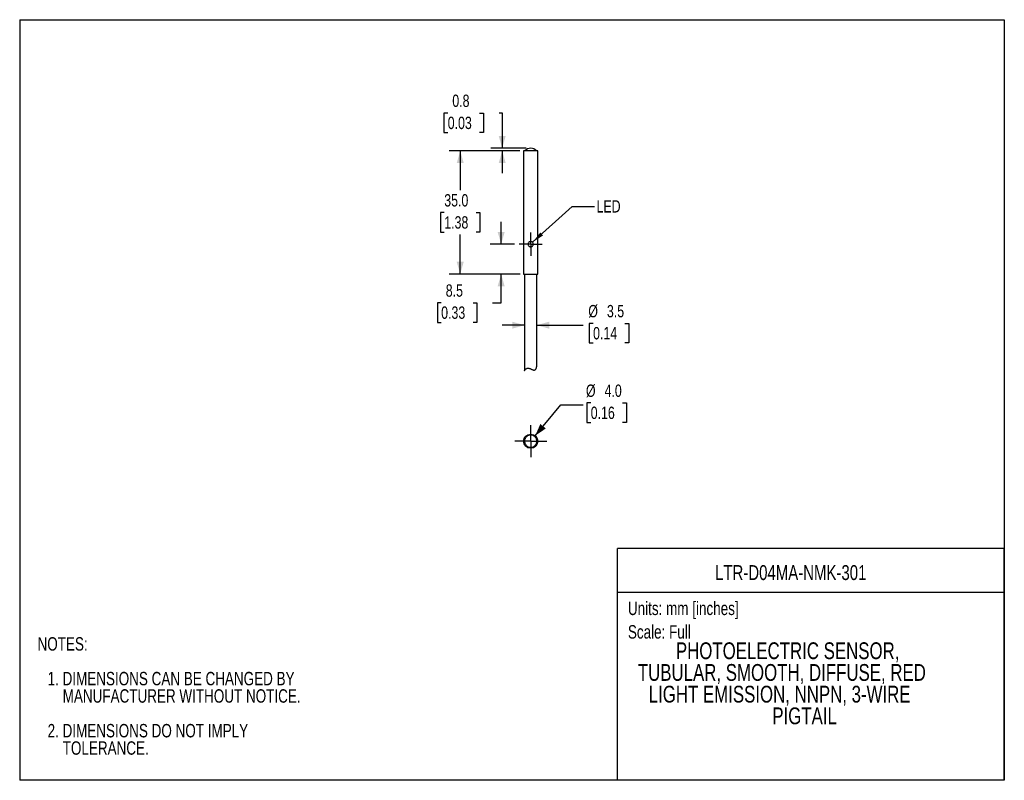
# Model space of a CAD drawing. Header units: millimetres. Extents: x 0 to 279, y 0 to 216.
import ezdxf
from ezdxf.enums import TextEntityAlignment as Align

# ---------------------------------------------------------------- set-up
doc = ezdxf.new("R2010")
doc.units = ezdxf.units.MM
doc.linetypes.add('CENTERX2', pattern=[20.32, 12.7, -2.54, 2.54, -2.54])
doc.layers.add('CENTER', color=40, linetype='CENTERX2')
doc.layers.add('DIMENSIONS', color=140, linetype='Continuous', lineweight=25)
doc.layers.add('TEXT', color=140, linetype='Continuous', lineweight=25)
doc.styles.add('SLDTEXTSTYLE0', font='TXT', dxfattribs={"width": 0.75})
doc.dimstyles.new('SLDDIMSTYLE0', dxfattribs={"dimtxt": 3.5, "dimasz": 3.5, "dimexe": 0, "dimexo": 0.0625, "dimgap": 0.875, "dimtad": 0, "dimtih": 1, "dimtoh": 1, "dimdec": 1, "dimrnd": 1e-09, "dimzin": 12, "dimdsep": 46, "dimtxsty": 'SLDTEXTSTYLE0', "dimsah": 1, "dimcen": 0.09, "dimadec": 0, "dimazin": 3, "dimtfac": 1, "dimtdec": 1, "dimtmove": 0, "dimatfit": 0, "dimfxl": 0, "dimfrac": 2, "dimtolj": 1, "dimtzin": 12, "dimarcsym": 0})
doc.dimstyles.new('SLDDIMSTYLE1', dxfattribs={"dimtxt": 3.5, "dimasz": 3.5, "dimexe": 0, "dimexo": 0.0625, "dimgap": 0.875, "dimtad": 0, "dimtih": 1, "dimtoh": 1, "dimdec": 1, "dimrnd": 1e-09, "dimdsep": 46, "dimtxsty": 'SLDTEXTSTYLE0', "dimsah": 1, "dimcen": 0.09, "dimadec": 0, "dimazin": 2, "dimtfac": 1, "dimtdec": 1, "dimtmove": 0, "dimatfit": 0, "dimfxl": 0, "dimfrac": 2, "dimtolj": 1, "dimtzin": 12, "dimarcsym": 0})
doc.dimstyles.new('SLDDIMSTYLE2', dxfattribs={"dimtxt": 3.5, "dimasz": 3.5, "dimexe": 0, "dimexo": 0.0625, "dimgap": 0.875, "dimtad": 0, "dimtih": 1, "dimtoh": 1, "dimdec": 1, "dimrnd": 1e-09, "dimzin": 4, "dimdsep": 46, "dimtxsty": 'SLDTEXTSTYLE0', "dimsah": 1, "dimcen": 0.09, "dimadec": 0, "dimazin": 1, "dimtfac": 1, "dimtdec": 1, "dimtofl": 0, "dimtmove": 0, "dimatfit": 3, "dimfxl": 0, "dimfrac": 2, "dimtolj": 1, "dimtzin": 12, "dimarcsym": 0})
doc.dimstyles.new('SLDDIMSTYLE3', dxfattribs={"dimtxt": 0.18, "dimasz": 3.5, "dimexe": 0, "dimexo": 0.0625, "dimgap": 0, "dimtad": 0, "dimtih": 1, "dimtoh": 1, "dimdec": 0, "dimrnd": 1e-09, "dimzin": 0, "dimdsep": 46, "dimtxsty": 'Standard', "dimsah": 1, "dimcen": 0.09, "dimadec": 0, "dimazin": 0, "dimtfac": 3.5, "dimtdec": 0, "dimtofl": 0, "dimtmove": 0, "dimatfit": 3, "dimfxl": 0, "dimfrac": 2, "dimtolj": 1, "dimtzin": 0, "dimarcsym": 0})
doc.dimstyles.new('SLDDIMSTYLE4', dxfattribs={"dimtxt": 3.5, "dimasz": 3.5, "dimexe": 0, "dimexo": 0.0625, "dimgap": 0.875, "dimtad": 0, "dimtih": 1, "dimtoh": 1, "dimdec": 1, "dimrnd": 1e-09, "dimzin": 4, "dimdsep": 46, "dimtxsty": 'SLDTEXTSTYLE0', "dimsah": 1, "dimcen": 0, "dimadec": 0, "dimazin": 1, "dimtfac": 1, "dimtdec": 1, "dimtofl": 0, "dimtmove": 0, "dimatfit": 3, "dimfxl": 0, "dimfrac": 2, "dimtolj": 1, "dimtzin": 12, "dimarcsym": 0})

# ---------------------------------------------------------------- blocks, each defined once
blk = doc.blocks.new('Block1')
at = {"layer": 'TEXT'}
for p, q in [((279.4, 65.76), (169.64, 65.76)), ((169.64, 0), (169.64, 65.76)), ((279.4, 0), (279.4, 65.76)), ((169.64, 53.4), (279.4, 53.4)), ((279.4, 0), (169.64, 0))]:
    blk.add_line(p, q, dxfattribs=at)
at = {"layer": 'TEXT', "char_height": 3.81, "attachment_point": 1, "style": 'SLDTEXTSTYLE0'}
for s, insert in [('Units: mm [inches]', (172.59, 50.72)), ('Scale: Full', (172.59, 44.04))]:
    blk.add_mtext(s, dxfattribs=dict(at, insert=insert))
at = {"layer": 'TEXT', "color": 140, "style": 'SLDTEXTSTYLE0', "width": 0.75}
for tag, height, p in [('AUTOATTR0', 4.23, (197.33, 55.58)), ('AUTOATTR1_0', 4.76, (186.21, 32.97)), ('AUTOATTR1_1', 4.76, (175.41, 26.81)), ('AUTOATTR1_2', 4.76, (178.49, 20.65)), ('AUTOATTR1_3', 4.76, (213.57, 14.49))]:
    blk.add_attdef(tag, text='', height=height, dxfattribs=at).set_placement(p, align=Align.BOTTOM_LEFT)
blk = doc.blocks.new('SW_NOTE_0')
at = {"layer": 'TEXT', "color": 0, "char_height": 3.81, "attachment_point": 1, "style": 'SLDTEXTSTYLE0'}
for s, insert in [('NOTES:', (0, 4.91)), ('1. DIMENSIONS CAN BE CHANGED BY', (2.86, -4.94)), ('MANUFACTURER WITHOUT NOTICE.', (7.14, -9.87)), ('2. DIMENSIONS DO NOT IMPLY', (2.86, -19.72)), ('TOLERANCE.', (7.14, -24.65))]:
    blk.add_mtext(s, dxfattribs=dict(at, insert=insert))
blk = doc.blocks.new('_D')
at = {"layer": 'DIMENSIONS'}
for p, q in [((143.26, 129.19), (136.91, 129.19)), ((146.76, 129.19), (159.87, 129.19)), ((162.71, 129.7), (161.64, 129.7)), ((161.64, 129.7), (161.64, 124.15)), ((171.76, 129.7), (172.83, 129.7)), ((172.83, 129.7), (172.83, 124.15)), ((161.64, 124.15), (162.71, 124.15)), ((172.83, 124.15), (171.76, 124.15))]:
    blk.add_line(p, q, dxfattribs=at)
for points in [[(143.26, 129.19), (139.76, 130.19), (139.76, 128.19)], [(146.76, 129.19), (150.26, 128.19), (150.26, 130.19)]]:
    blk.add_solid(points, dxfattribs=at)
at = {"layer": 'DIMENSIONS', "char_height": 3.5, "attachment_point": 1, "style": 'SLDTEXTSTYLE0'}
for s, insert in [('%%c', (161.36, 134.93)), ('3.5', (166.64, 134.93)), ('0.14', (162.71, 128.66))]:
    blk.add_mtext(s, dxfattribs=dict(at, insert=insert))
blk = doc.blocks.new('_D_1')
at = {"layer": 'DIMENSIONS'}
for p, q in [((121.46, 189.41), (120.4, 189.41)), ((120.4, 189.41), (120.4, 183.85)), ((130.51, 189.41), (131.58, 189.41)), ((131.58, 189.41), (131.58, 183.85)), ((136.07, 189.43), (136.92, 189.43)), ((136.92, 189.43), (136.92, 179.43)), ((120.4, 183.85), (121.46, 183.85)), ((131.58, 183.85), (130.51, 183.85)), ((143.74, 179.43), (133.74, 179.43)), ((141.97, 178.68), (133.74, 178.68)), ((136.92, 178.68), (136.92, 172.33))]:
    blk.add_line(p, q, dxfattribs=at)
for points in [[(136.92, 179.43), (137.92, 182.93), (135.92, 182.93)], [(136.92, 178.68), (135.92, 175.18), (137.92, 175.18)]]:
    blk.add_solid(points, dxfattribs=at)
at = {"layer": 'DIMENSIONS', "char_height": 3.5, "attachment_point": 1, "style": 'SLDTEXTSTYLE0'}
for s, insert in [('0.8', (122.76, 194.63)), ('0.03', (121.46, 188.36))]:
    blk.add_mtext(s, dxfattribs=dict(at, insert=insert))
blk = doc.blocks.new('_D_2')
at = {"layer": 'DIMENSIONS'}
for p, q in [((141.74, 178.68), (121.83, 178.68)), ((125.01, 178.68), (125.01, 167.48)), ((120.48, 161.16), (119.42, 161.16)), ((119.42, 161.16), (119.42, 155.6)), ((129.53, 161.16), (130.6, 161.16)), ((130.6, 161.16), (130.6, 155.6)), ((119.42, 155.6), (120.48, 155.6)), ((125.01, 143.68), (125.01, 154.89)), ((130.6, 155.6), (129.53, 155.6)), ((141.99, 143.68), (121.83, 143.68))]:
    blk.add_line(p, q, dxfattribs=at)
for points in [[(125.01, 178.68), (124.01, 175.18), (126.01, 175.18)], [(125.01, 143.68), (126.01, 147.18), (124.01, 147.18)]]:
    blk.add_solid(points, dxfattribs=at)
at = {"layer": 'DIMENSIONS', "char_height": 3.5, "attachment_point": 1, "style": 'SLDTEXTSTYLE0'}
for s, insert in [('35.0', (120.48, 166.38)), ('1.38', (120.48, 160.11))]:
    blk.add_mtext(s, dxfattribs=dict(at, insert=insert))
blk = doc.blocks.new('_D_3')
at = {"layer": 'DIMENSIONS'}
for p, q in [((136.63, 152.18), (136.63, 158.53)), ((140.45, 152.18), (133.46, 152.18)), ((141.99, 143.68), (133.46, 143.68)), ((136.63, 135.58), (136.63, 143.68)), ((119.6, 135.55), (118.54, 135.55)), ((118.54, 135.55), (118.54, 129.99)), ((128.65, 135.55), (129.72, 135.55)), ((129.72, 135.55), (129.72, 129.99)), ((134.21, 135.58), (136.63, 135.58)), ((118.54, 129.99), (119.6, 129.99)), ((129.72, 129.99), (128.65, 129.99))]:
    blk.add_line(p, q, dxfattribs=at)
for points in [[(136.63, 152.18), (137.63, 155.68), (135.63, 155.68)], [(136.63, 143.68), (135.63, 140.18), (137.63, 140.18)]]:
    blk.add_solid(points, dxfattribs=at)
at = {"layer": 'DIMENSIONS', "char_height": 3.5, "attachment_point": 1, "style": 'SLDTEXTSTYLE0'}
for s, insert in [('8.5', (120.9, 140.77)), ('0.33', (119.6, 134.5))]:
    blk.add_mtext(s, dxfattribs=dict(at, insert=insert))
blk = doc.blocks.new('SW_CENTERMARKSYMBOL_0')
at = {"layer": 'CENTER', "color": 0}
for p, q in [((0, 2.54), (0, 3.29)), ((-2.54, 0), (-3.29, 0)), ((0, 0), (-2.54, 0)), ((0, 0), (0, 2.54)), ((0, 0), (0, -2.54)), ((0, 0), (2.54, 0)), ((2.54, 0), (3.29, 0)), ((0, -2.54), (0, -3.29))]:
    blk.add_line(p, q, dxfattribs=at)
blk = doc.blocks.new('_D_4')
at = {"layer": 'DIMENSIONS'}
for p, q in [((146.29, 97.81), (153.56, 106.6)), ((153.56, 106.6), (159.91, 106.6)), ((162.04, 107.12), (160.97, 107.12)), ((160.97, 107.12), (160.97, 101.56)), ((171.09, 107.12), (172.16, 107.12)), ((172.16, 107.12), (172.16, 101.56)), ((160.97, 101.56), (162.04, 101.56)), ((172.16, 101.56), (171.09, 101.56))]:
    blk.add_line(p, q, dxfattribs=at)
blk.add_solid([(146.29, 97.81), (149.29, 99.87), (147.74, 101.14)], dxfattribs=at)
at = {"layer": 'DIMENSIONS', "char_height": 3.5, "attachment_point": 1, "style": 'SLDTEXTSTYLE0'}
for s, insert in [('%%c', (160.69, 112.34)), ('4.0', (165.97, 112.34)), ('0.16', (162.04, 106.07))]:
    blk.add_mtext(s, dxfattribs=dict(at, insert=insert))
blk = doc.blocks.new('SW_CENTERMARKSYMBOL_1')
at = {"layer": 'CENTER', "color": 0}
for p, q in [((0, 2.54), (0, 4.54)), ((-2.54, 0), (-4.54, 0)), ((0, 0), (-2.54, 0)), ((0, 0), (0, 2.54)), ((0, 0), (0, -2.54)), ((0, 0), (2.54, 0)), ((2.54, 0), (4.54, 0)), ((0, -2.54), (0, -4.54))]:
    blk.add_line(p, q, dxfattribs=at)

msp = doc.modelspace()

# ---------------------------------------------------------------- linework, layer by layer
at = {"color": 7, "linetype": 'Continuous'}
for p, q in [((0, 215.9), (0, 0)), ((0, 215.9), (279.4, 215.9)), ((279.4, 215.9), (279.4, 0)), ((279.4, 0), (0, 0))]:
    msp.add_line(p, q, dxfattribs=at)
for p, q in [((143.01, 178.68), (143.01, 143.68)), ((145.01, 178.68), (143.01, 178.68)), ((147.01, 178.68), (145.01, 178.68)), ((147.01, 143.68), (147.01, 178.68)), ((143.01, 143.68), (145.01, 143.68)), ((143.26, 143.68), (143.26, 116.27)), ((145.01, 143.68), (147.01, 143.68)), ((146.76, 117.69), (146.76, 143.68)), ((145.76, 98.12), (145.76, 98.12))]:
    msp.add_line(p, q)
msp.add_circle((145.01, 96.26), 2)
for centre, start, end in [((145.04, 177.2), 90.6303, 138.3578), ((144.99, 177.2), 41.6422, 89.3697)]:
    msp.add_arc(centre, 2.24, start, end)
for points, knots in [([(144.26, 152.18), (144.26, 152.28), (144.28, 152.38), (144.36, 152.56), (144.41, 152.64), (144.55, 152.78), (144.63, 152.84), (144.81, 152.91), (144.91, 152.93), (145.11, 152.93), (145.21, 152.91), (145.39, 152.84), (145.47, 152.78), (145.61, 152.64), (145.67, 152.56), (145.74, 152.38), (145.76, 152.28), (145.76, 152.08), (145.74, 151.99), (145.67, 151.8), (145.61, 151.72), (145.47, 151.58), (145.39, 151.53), (145.21, 151.45), (145.11, 151.43), (144.91, 151.43), (144.81, 151.45), (144.63, 151.53), (144.55, 151.58), (144.41, 151.72), (144.36, 151.8), (144.28, 151.99), (144.26, 152.08), (144.26, 152.18)], [0, 0, 0, 0, 0.0625, 0.0625, 0.125, 0.125, 0.1875, 0.1875, 0.25, 0.25, 0.3125, 0.3125, 0.375, 0.375, 0.4375, 0.4375, 0.5, 0.5, 0.5625, 0.5625, 0.625, 0.625, 0.6875, 0.6875, 0.75, 0.75, 0.8125, 0.8125, 0.875, 0.875, 0.9375, 0.9375, 1, 1, 1, 1]), ([(143.26, 116.27), (143.27, 116.27), (143.27, 116.29), (143.32, 116.37), (143.4, 116.49), (143.53, 116.67), (143.74, 116.85), (144.01, 116.99), (144.35, 117.01), (144.67, 116.92), (144.96, 116.81), (145.22, 116.68), (145.47, 116.57), (145.72, 116.47), (145.97, 116.42), (146.2, 116.46), (146.35, 116.57), (146.47, 116.72), (146.57, 116.91), (146.66, 117.19), (146.72, 117.43), (146.75, 117.59), (146.76, 117.68), (146.76, 117.69), (146.76, 117.69)], [0, 0, 0, 0, 0.044656, 0.078692, 0.112815, 0.174633, 0.23634, 0.297629, 0.359394, 0.414577, 0.462063, 0.509637, 0.552459, 0.595175, 0.643314, 0.691836, 0.734728, 0.759766, 0.809777, 0.869253, 0.928721, 0.958423, 0.982614, 1, 1, 1, 1]), ([(146.76, 96.26), (146.76, 96.2), (146.76, 96.13), (146.75, 96.03), (146.74, 95.98), (146.71, 95.84), (146.69, 95.76), (146.64, 95.61), (146.61, 95.53), (146.52, 95.38), (146.48, 95.3), (146.38, 95.18), (146.35, 95.13), (146.27, 95.05), (146.23, 95.01), (146.09, 94.88), (145.99, 94.8), (145.76, 94.68), (145.65, 94.63), (145.42, 94.56), (145.3, 94.53), (144.95, 94.5), (144.71, 94.52), (144.35, 94.64), (144.23, 94.69), (144.01, 94.83), (143.91, 94.9), (143.73, 95.07), (143.65, 95.15), (143.52, 95.34), (143.47, 95.43), (143.37, 95.64), (143.34, 95.74), (143.28, 95.98), (143.26, 96.11), (143.26, 96.37), (143.27, 96.5), (143.32, 96.74), (143.36, 96.85), (143.45, 97.06), (143.5, 97.16), (143.63, 97.34), (143.7, 97.43), (143.87, 97.6), (143.97, 97.68), (144.19, 97.82), (144.31, 97.87), (144.55, 97.96), (144.68, 97.99), (144.92, 98.02), (145.04, 98.02), (145.27, 98), (145.39, 97.98), (145.62, 97.91), (145.74, 97.86), (145.96, 97.74), (146.07, 97.66), (146.26, 97.49), (146.34, 97.41), (146.47, 97.24), (146.52, 97.16), (146.6, 97), (146.64, 96.92), (146.69, 96.77), (146.71, 96.69), (146.74, 96.55), (146.75, 96.5), (146.76, 96.39), (146.76, 96.33), (146.76, 96.26)], [0, 0, 0, 0, 0.015625, 0.015625, 0.03125, 0.03125, 0.0625, 0.0625, 0.09375, 0.09375, 0.125, 0.125, 0.140625, 0.140625, 0.15625, 0.15625, 0.1875, 0.1875, 0.21875, 0.21875, 0.25, 0.25, 0.3125, 0.3125, 0.34375, 0.34375, 0.375, 0.375, 0.40625, 0.40625, 0.4375, 0.4375, 0.46875, 0.46875, 0.5, 0.5, 0.53125, 0.53125, 0.5625, 0.5625, 0.59375, 0.59375, 0.625, 0.625, 0.65625, 0.65625, 0.6875, 0.6875, 0.71875, 0.71875, 0.75, 0.75, 0.78125, 0.78125, 0.8125, 0.8125, 0.84375, 0.84375, 0.875, 0.875, 0.90625, 0.90625, 0.9375, 0.9375, 0.96875, 0.96875, 0.984375, 0.984375, 1, 1, 1, 1])]:
    msp.add_open_spline(points, degree=3, knots=knots)

# ---------------------------------------------------------------- block references
ref = msp.add_blockref('Block1', (0, 0), dxfattribs=at)
ref.add_attrib('AUTOATTR0', 'LTR-D04MA-NMK-301', dxfattribs={"layer": 'TEXT', "height": 4.2333, "style": 'SLDTEXTSTYLE0', "width": 0.75}).set_placement((197.33, 55.58), align=Align.BOTTOM_LEFT)
ref.add_attrib('AUTOATTR1_0', 'PHOTOELECTRIC SENSOR, ', dxfattribs={"layer": 'TEXT', "height": 4.7625, "style": 'SLDTEXTSTYLE0', "width": 0.75}).set_placement((186.21, 32.97), align=Align.BOTTOM_LEFT)
ref.add_attrib('AUTOATTR1_1', 'TUBULAR, SMOOTH, DIFFUSE, RED ', dxfattribs={"layer": 'TEXT', "height": 4.7625, "style": 'SLDTEXTSTYLE0', "width": 0.75}).set_placement((175.41, 26.81), align=Align.BOTTOM_LEFT)
ref.add_attrib('AUTOATTR1_2', 'LIGHT EMISSION, NNPN, 3-WIRE ', dxfattribs={"layer": 'TEXT', "height": 4.7625, "style": 'SLDTEXTSTYLE0', "width": 0.75}).set_placement((178.49, 20.65), align=Align.BOTTOM_LEFT)
ref.add_attrib('AUTOATTR1_3', 'PIGTAIL', dxfattribs={"layer": 'TEXT', "height": 4.763, "style": 'SLDTEXTSTYLE0', "width": 0.75}).set_placement((213.57, 14.49), align=Align.BOTTOM_LEFT)
at = {"layer": 'CENTER'}
for name, p in [('SW_CENTERMARKSYMBOL_0', (145.01, 152.18)), ('SW_CENTERMARKSYMBOL_1', (145.01, 96.26))]:
    msp.add_blockref(name, p, dxfattribs=at)
at = {"layer": 'TEXT'}
msp.add_blockref('SW_NOTE_0', (5.07, 35.72), dxfattribs=at)

# ---------------------------------------------------------------- texts
at = {"layer": 'TEXT', "insert": (163.69, 164.67), "char_height": 3.5, "attachment_point": 1, "style": 'SLDTEXTSTYLE0'}
msp.add_mtext('LED', dxfattribs=at)

# ---------------------------------------------------------------- dimensions: what is measured, and where the dimension line sits
at = {"layer": 'DIMENSIONS'}
for base, p1, p2, dimstyle, picture, middle in [((136.91819758, 179.43277467), (143.23698509, 178.68277467), (145.01198509, 179.43277467), 'SLDDIMSTYLE1', '_D_1', (136.91819758, 189.43277467)), ((125.01, 143.68), (143.01, 178.68), (143.26, 143.68), 'SLDDIMSTYLE2', '_D_2', (125.01, 161.18)), ((136.63, 143.68), (141.72, 152.18), (143.26, 143.68), 'SLDDIMSTYLE0', '_D_3', (136.63, 135.58))]:
    dim = msp.add_linear_dim(base=base, p1=p1, p2=p2, angle=90, dimstyle=dimstyle, dxfattribs=at)
    dim.commit()
    dim.dimension.update_dxf_attribs({"geometry": picture, "text_midpoint": middle, "dimtype": 160})
dim = msp.add_linear_dim(base=(146.76, 129.19), p1=(143.26, 116.26), p2=(146.76, 117.69), text='%%c<>', dimstyle='SLDDIMSTYLE0', dxfattribs=at)
dim.commit()
dim.dimension.update_dxf_attribs({"geometry": '_D', "text_midpoint": (167.23, 129.19), "dimtype": 160})
dim = msp.add_diameter_dim_2p(p1=(143.74, 94.72), p2=(146.29, 97.81), dimstyle='SLDDIMSTYLE4', dxfattribs=at)
dim.commit()
dim.dimension.update_dxf_attribs({"geometry": '_D_4', "text_midpoint": (166.56, 106.6), "dimtype": 163})

# ---------------------------------------------------------------- leaders
at = {"layer": 'TEXT'}
msp.add_leader([(145.52, 152.73), (156.79, 162.87), (163.14, 162.87)], dimstyle='SLDDIMSTYLE3', dxfattribs=at)

doc.saveas('drawing.dxf')
